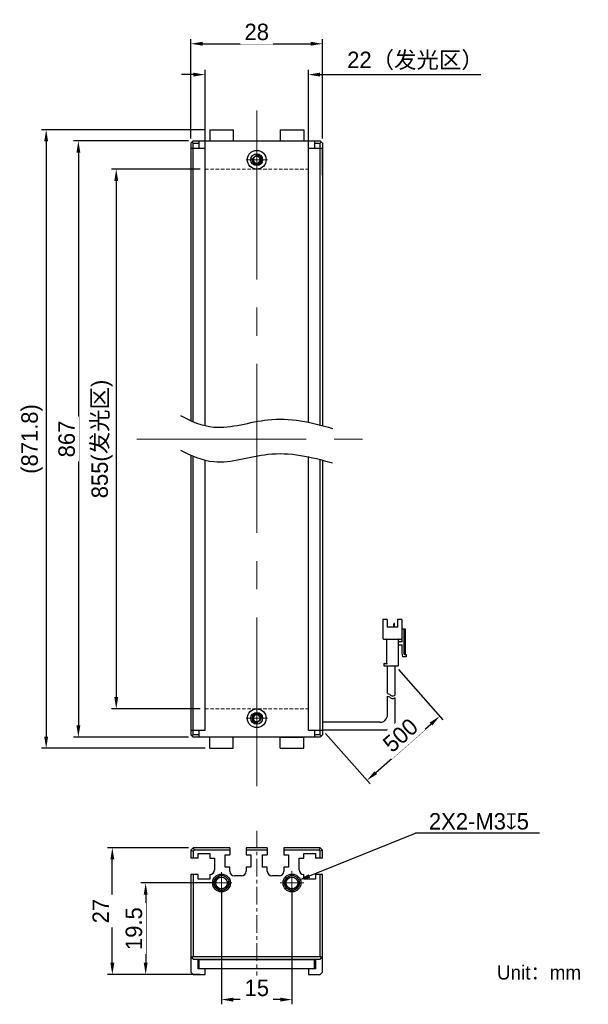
# Model space of a CAD drawing. Header units: inches. Extents: x -3200 to -3079, y -713 to -503.
import ezdxf

# ---------------------------------------------------------------- set-up
doc = ezdxf.new("R2010")
doc.units = ezdxf.units.IN
doc.header["$LTSCALE"] = 3
doc.header["$MEASUREMENT"] = 0
doc.header["$PDSIZE"] = -5
for name, pattern in [('CENTERX2', [4, 2.5, -0.5, 0.5, -0.5]), ('DASHED2', [0.375, 0.25, -0.125]), ('点画线', [18, 12, -2, 2, -2])]:
    doc.linetypes.add(name, pattern=pattern)
doc.layers.get('Defpoints').update_dxf_attribs({"lineweight": 18})
for name, color, linetype, lineweight in [('中心线', 1, 'CENTERX2', 20), ('中心线层', 1, '点画线', 18), ('尺寸线层', 3, 'Continuous', 18), ('明细栏文字', 6, 'Continuous', 18), ('粗实线', 7, 'Continuous', 30), ('虚线', 6, 'DASHED2', 18)]:
    doc.layers.add(name, color=color, linetype=linetype, lineweight=lineweight)
doc.styles.get("Standard").update_dxf_attribs({"font": '兰亭黑 GBK.TTF'})
doc.dimstyles.new('CST Standard', dxfattribs={"dimtxt": 3.5, "dimasz": 2.5, "dimexe": 1, "dimexo": 1, "dimgap": 0.6, "dimtad": 1, "dimtoh": 1, "dimdsep": 46, "dimtxsty": 'Standard', "dimcen": -2.5, "dimdle": 5, "dimclrd": 8, "dimclre": 8, "dimadec": 1, "dimazin": 2, "dimtfac": 1, "dimtofl": 0, "dimtmove": 0, "dimatfit": 0, "dimfxl": 1, "dimtolj": 1, "dimarcsym": 0})

# ---------------------------------------------------------------- blocks, each defined once
blk = doc.blocks.new('*D195')
at = {"layer": 'Defpoints', "color": 0}
for p in [(-3160.83, -534.62), (-3179.72, -649.62), (-3160.83, -649.62)]:
    blk.add_point(p, dxfattribs=at)
at = {"layer": '尺寸线层', "color": 8, "linetype": 'Continuous', "lineweight": -2, "ltscale": 3}
for p, q in [((-3161.83, -534.62), (-3180.72, -534.62)), ((-3179.72, -537.12), (-3179.72, -647.12)), ((-3161.83, -649.62), (-3180.72, -649.62))]:
    blk.add_line(p, q, dxfattribs=at)
at = {"layer": '尺寸线层', "color": 8}
for points in [[(-3179.31, -537.12), (-3180.14, -537.12), (-3179.72, -534.62)], [(-3180.14, -647.12), (-3179.31, -647.12), (-3179.72, -649.62)]]:
    blk.add_solid(points, dxfattribs=at)
at = {"layer": '尺寸线层', "color": 0, "ltscale": 3, "insert": (-3182.73, -592.12), "char_height": 3.5, "attachment_point": 5, "rotation": 90, "bg_fill": 3, "box_fill_scale": 1.25, "bg_fill_color": 9, "bg_fill_true_color": 13158600, "bg_fill_transparency": 0}
blk.add_mtext('\\A1;855(发光区)', dxfattribs=at)
blk = doc.blocks.new('*D196')
at = {"layer": 'Defpoints', "color": 0}
for p in [(-3163.33, -528.62), (-3187.79, -655.62), (-3163.33, -655.62)]:
    blk.add_point(p, dxfattribs=at)
at = {"layer": '尺寸线层', "color": 8, "linetype": 'Continuous', "lineweight": -2, "ltscale": 3}
for p, q in [((-3164.33, -528.62), (-3188.79, -528.62)), ((-3187.79, -531.12), (-3187.79, -653.12)), ((-3164.33, -655.62), (-3188.79, -655.62))]:
    blk.add_line(p, q, dxfattribs=at)
at = {"layer": '尺寸线层', "color": 8}
for points in [[(-3187.37, -531.12), (-3188.2, -531.12), (-3187.79, -528.62)], [(-3188.2, -653.12), (-3187.37, -653.12), (-3187.79, -655.62)]]:
    blk.add_solid(points, dxfattribs=at)
at = {"layer": '尺寸线层', "color": 0, "ltscale": 3, "insert": (-3190.27, -592.12), "char_height": 3.5, "attachment_point": 5, "rotation": 90, "bg_fill": 3, "box_fill_scale": 1.25, "bg_fill_color": 9, "bg_fill_true_color": 13158600, "bg_fill_transparency": 0}
blk.add_mtext('\\A1;867', dxfattribs=at)
blk = doc.blocks.new('*D197')
at = {"layer": 'Defpoints', "color": 0}
for p in [(-3138.83, -514.48), (-3160.83, -534.62), (-3138.83, -534.62)]:
    blk.add_point(p, dxfattribs=at)
at = {"layer": '尺寸线层', "color": 8, "linetype": 'Continuous', "lineweight": -2, "ltscale": 3}
for p, q in [((-3160.83, -533.62), (-3160.83, -513.48)), ((-3138.83, -533.62), (-3138.83, -513.48)), ((-3163.33, -514.48), (-3165.83, -514.48)), ((-3136.33, -514.48), (-3102.09, -514.48))]:
    blk.add_line(p, q, dxfattribs=at)
at = {"layer": '尺寸线层', "color": 8}
for points in [[(-3163.33, -514.9), (-3163.33, -514.07), (-3160.83, -514.48)], [(-3136.33, -514.07), (-3136.33, -514.9), (-3138.83, -514.48)]]:
    blk.add_solid(points, dxfattribs=at)
at = {"layer": '尺寸线层', "color": 0, "ltscale": 3, "insert": (-3116.04, -511.57), "char_height": 3.5, "attachment_point": 5, "bg_fill": 3, "box_fill_scale": 1.25, "bg_fill_color": 9, "bg_fill_true_color": 13158600, "bg_fill_transparency": 0}
blk.add_mtext('\\A1;22（发光区）', dxfattribs=at)
blk = doc.blocks.new('*D198')
at = {"layer": 'Defpoints', "color": 0}
for p in [(-3135.83, -507.91), (-3163.83, -529.12), (-3135.83, -529.12)]:
    blk.add_point(p, dxfattribs=at)
at = {"layer": '尺寸线层', "color": 8, "linetype": 'Continuous', "lineweight": -2, "ltscale": 3}
for p, q in [((-3163.83, -528.12), (-3163.83, -506.91)), ((-3135.83, -528.12), (-3135.83, -506.91)), ((-3161.33, -507.91), (-3138.33, -507.91))]:
    blk.add_line(p, q, dxfattribs=at)
at = {"layer": '尺寸线层', "color": 8}
for points in [[(-3161.33, -507.49), (-3161.33, -508.32), (-3163.83, -507.91)], [(-3138.33, -508.32), (-3138.33, -507.49), (-3135.83, -507.91)]]:
    blk.add_solid(points, dxfattribs=at)
at = {"layer": '尺寸线层', "color": 0, "ltscale": 3, "insert": (-3149.83, -505.41), "char_height": 3.5, "attachment_point": 5, "bg_fill": 3, "box_fill_scale": 1.25, "bg_fill_color": 9, "bg_fill_true_color": 13158600, "bg_fill_transparency": 0}
blk.add_mtext('\\A1;28', dxfattribs=at)
blk = doc.blocks.new('*D199')
at = {"layer": 'Defpoints', "color": 0}
for p in [(-3159.83, -526.22), (-3194.64, -658.02), (-3159.82, -658.02)]:
    blk.add_point(p, dxfattribs=at)
at = {"layer": '尺寸线层', "color": 8, "linetype": 'Continuous', "lineweight": -2, "ltscale": 3}
for p, q in [((-3160.83, -526.22), (-3195.64, -526.22)), ((-3194.64, -528.72), (-3194.64, -655.52)), ((-3160.82, -658.02), (-3195.64, -658.02))]:
    blk.add_line(p, q, dxfattribs=at)
at = {"layer": '尺寸线层', "color": 8}
for points in [[(-3194.22, -528.72), (-3195.06, -528.72), (-3194.64, -526.22)], [(-3195.06, -655.52), (-3194.22, -655.52), (-3194.64, -658.02)]]:
    blk.add_solid(points, dxfattribs=at)
at = {"layer": '尺寸线层', "color": 0, "ltscale": 3, "insert": (-3197.65, -592.12), "char_height": 3.5, "attachment_point": 5, "rotation": 90, "bg_fill": 3, "box_fill_scale": 1.25, "bg_fill_color": 9, "bg_fill_true_color": 13158600, "bg_fill_transparency": 0}
blk.add_mtext('\\A1;(871.8)', dxfattribs=at)
blk = doc.blocks.new('*D200')
at = {"layer": 'Defpoints', "color": 0}
for p in [(-3120.34, -640.47), (-3110.88, -651.2), (-3135.83, -654.12)]:
    blk.add_point(p, dxfattribs=at)
at = {"layer": '尺寸线层', "color": 8, "linetype": 'Continuous', "lineweight": -2, "ltscale": 3}
for p, q in [((-3119.68, -641.22), (-3110.22, -651.95)), ((-3124.49, -663.2), (-3112.76, -652.85)), ((-3135.16, -654.87), (-3125.7, -665.6))]:
    blk.add_line(p, q, dxfattribs=at)
at = {"layer": '尺寸线层', "color": 8}
for points in [[(-3112.48, -653.17), (-3113.03, -652.54), (-3110.88, -651.2)], [(-3124.76, -662.89), (-3124.21, -663.51), (-3126.36, -664.85)]]:
    blk.add_solid(points, dxfattribs=at)
at = {"layer": '尺寸线层', "color": 0, "ltscale": 3, "insert": (-3119.23, -655.24), "char_height": 3.5, "attachment_point": 5, "rotation": 41.4018, "bg_fill": 3, "box_fill_scale": 1.25, "bg_fill_color": 9, "bg_fill_true_color": 13158600, "bg_fill_transparency": 0}
blk.add_mtext('\\A1;500', dxfattribs=at)
blk = doc.blocks.new('*D201')
at = {"layer": 'Defpoints', "color": 0}
for p in [(-3157.33, -686.71), (-3142.33, -686.71), (-3157.33, -711.56)]:
    blk.add_point(p, dxfattribs=at)
at = {"layer": '尺寸线层', "color": 8, "linetype": 'Continuous', "lineweight": -2, "ltscale": 3}
for p, q in [((-3157.33, -687.71), (-3157.33, -712.56)), ((-3142.33, -687.71), (-3142.33, -712.56)), ((-3144.83, -711.56), (-3154.83, -711.56))]:
    blk.add_line(p, q, dxfattribs=at)
at = {"layer": '尺寸线层', "color": 8}
for points in [[(-3154.83, -711.15), (-3154.83, -711.98), (-3157.33, -711.56)], [(-3144.83, -711.98), (-3144.83, -711.15), (-3142.33, -711.56)]]:
    blk.add_solid(points, dxfattribs=at)
at = {"layer": '尺寸线层', "color": 0, "ltscale": 3, "insert": (-3149.81, -709.08), "char_height": 3.5, "attachment_point": 5, "bg_fill": 3, "box_fill_scale": 1.25, "bg_fill_color": 9, "bg_fill_true_color": 13158600, "bg_fill_transparency": 0}
blk.add_mtext('\\A1;15', dxfattribs=at)
blk = doc.blocks.new('*D202')
at = {"layer": 'Defpoints', "color": 0}
for p in [(-3157.33, -686.71), (-3173.46, -706.21), (-3160.83, -706.21)]:
    blk.add_point(p, dxfattribs=at)
at = {"layer": '尺寸线层', "color": 8, "linetype": 'Continuous', "lineweight": -2, "ltscale": 3}
for p, q in [((-3158.33, -686.71), (-3174.46, -686.71)), ((-3173.46, -689.21), (-3173.46, -703.71)), ((-3161.83, -706.21), (-3174.46, -706.21))]:
    blk.add_line(p, q, dxfattribs=at)
at = {"layer": '尺寸线层', "color": 8}
for points in [[(-3173.05, -689.21), (-3173.88, -689.21), (-3173.46, -686.71)], [(-3173.88, -703.71), (-3173.05, -703.71), (-3173.46, -706.21)]]:
    blk.add_solid(points, dxfattribs=at)
at = {"layer": '尺寸线层', "color": 0, "ltscale": 3, "insert": (-3175.96, -696.44), "char_height": 3.5, "attachment_point": 5, "rotation": 90, "bg_fill": 3, "box_fill_scale": 1.25, "bg_fill_color": 9, "bg_fill_true_color": 13158600, "bg_fill_transparency": 0}
blk.add_mtext('\\A1;19.5', dxfattribs=at)
blk = doc.blocks.new('*D203')
at = {"layer": 'Defpoints', "color": 0}
for p in [(-3143.72, -687.28), (-3140.93, -686.15)]:
    blk.add_point(p, dxfattribs=at)
at = {"layer": '尺寸线层', "color": 8, "linetype": 'Continuous', "lineweight": -2, "ltscale": 3}
blk.add_line((-3138.62, -685.22), (-3116.04, -676.09), dxfattribs=at)
at = {"layer": '尺寸线层', "color": 8, "linetype": 'Continuous', "ltscale": 3}
for p, q in [((-3142.33, -689.21), (-3142.33, -684.21)), ((-3144.83, -686.71), (-3139.83, -686.71))]:
    blk.add_line(p, q, dxfattribs=at)
at = {"layer": '尺寸线层', "color": 8}
blk.add_solid([(-3138.77, -684.83), (-3138.46, -685.6), (-3140.93, -686.15)], dxfattribs=at)
at = {"layer": '尺寸线层', "color": 0, "ltscale": 3, "insert": (-3102.53, -673.6), "char_height": 3.5, "attachment_point": 5, "bg_fill": 3, "box_fill_scale": 1.25, "bg_fill_color": 9, "bg_fill_true_color": 13158600, "bg_fill_transparency": 0}
blk.add_mtext('\\A1;\\A1;2X2-M3{\\fGDT|b1|i0|c0|p2;\\C7;x}5', dxfattribs=at)
at = {"layer": '尺寸线层', "color": 8, "linetype": 'Continuous', "lineweight": -2, "ltscale": 3}
blk.add_line((-3089.63, -676.09), (-3116.04, -676.09), dxfattribs=at)
blk = doc.blocks.new('*D204')
at = {"layer": 'Defpoints', "color": 0}
for p in [(-3180.56, -679.21), (-3163.33, -679.21), (-3163.33, -706.21)]:
    blk.add_point(p, dxfattribs=at)
at = {"layer": '尺寸线层', "color": 8, "linetype": 'Continuous', "lineweight": -2, "ltscale": 3}
for p, q in [((-3164.33, -679.21), (-3181.56, -679.21)), ((-3180.56, -703.71), (-3180.56, -681.71)), ((-3164.33, -706.21), (-3181.56, -706.21))]:
    blk.add_line(p, q, dxfattribs=at)
at = {"layer": '尺寸线层', "color": 8}
for points in [[(-3180.14, -681.71), (-3180.98, -681.71), (-3180.56, -679.21)], [(-3180.98, -703.71), (-3180.14, -703.71), (-3180.56, -706.21)]]:
    blk.add_solid(points, dxfattribs=at)
at = {"layer": '尺寸线层', "color": 0, "ltscale": 3, "insert": (-3183.03, -692.71), "char_height": 3.5, "attachment_point": 5, "rotation": 90, "bg_fill": 3, "box_fill_scale": 1.25, "bg_fill_color": 9, "bg_fill_true_color": 13158600, "bg_fill_transparency": 0}
blk.add_mtext('\\A1;27', dxfattribs=at)

msp = doc.modelspace()

# ---------------------------------------------------------------- linework, layer by layer
at = {"layer": '中心线', "color": 0, "ltscale": 0.5}
msp.add_line((-3149.825, -675.569), (-3149.825, -710.005), dxfattribs=at)
at = {"layer": '中心线层', "color": 0}
for p, q in [((-3149.825, -666.122), (-3149.825, -518.122)), ((-3175.325, -592.122), (-3124.325, -592.122))]:
    msp.add_line(p, q, dxfattribs=at)
at = {"layer": '中心线层', "color": 0, "ltscale": 0.05}
for p, q in [((-3149.825, -534.904), (-3149.825, -530.339)), ((-3149.825, -653.904), (-3149.825, -649.339)), ((-3159.608, -686.714), (-3155.042, -686.714)), ((-3144.608, -686.714), (-3140.042, -686.714))]:
    msp.add_line(p, q, dxfattribs=at)
at = {"layer": '中心线层', "color": 0, "ltscale": 0.2}
for p, q in [((-3152.108, -532.622), (-3147.542, -532.622)), ((-3149.825, -534.904), (-3149.825, -531.172)), ((-3149.825, -653.904), (-3149.825, -650.172)), ((-3152.108, -651.622), (-3147.542, -651.622)), ((-3157.325, -684.431), (-3157.325, -688.996)), ((-3142.325, -684.431), (-3142.325, -688.996)), ((-3159.608, -686.714), (-3155.875, -686.714)), ((-3144.608, -686.714), (-3140.875, -686.714))]:
    msp.add_line(p, q, dxfattribs=at)
at = {"layer": '粗实线', "color": 0, "ltscale": 3}
for p, q in [((-3159.825, -526.222), (-3159.825, -528.622)), ((-3159.825, -526.222), (-3154.825, -526.222)), ((-3154.825, -526.222), (-3154.825, -528.622)), ((-3144.825, -526.222), (-3144.825, -528.622)), ((-3144.825, -526.222), (-3139.825, -526.222)), ((-3139.825, -526.222), (-3139.825, -528.622)), ((-3159.825, -658.022), (-3159.825, -655.622)), ((-3154.825, -658.022), (-3154.825, -655.622)), ((-3144.825, -658.022), (-3144.825, -655.622)), ((-3144.825, -655.622), (-3139.825, -655.622)), ((-3139.825, -658.022), (-3139.825, -655.622)), ((-3159.825, -658.022), (-3154.825, -658.022)), ((-3144.825, -658.022), (-3139.825, -658.022))]:
    msp.add_line(p, q, dxfattribs=at)
at = {"layer": '粗实线', "color": 0, "linetype": 'Continuous'}
for p, q in [((-3163.825, -529.122), (-3163.325, -528.622)), ((-3163.325, -528.622), (-3136.325, -528.622)), ((-3162.125, -528.622), (-3162.125, -530.122)), ((-3137.525, -528.622), (-3137.525, -530.122)), ((-3136.325, -528.622), (-3135.825, -529.122)), ((-3163.825, -530.122), (-3160.825, -530.122)), ((-3163.575, -528.872), (-3163.325, -529.122)), ((-3163.325, -529.122), (-3162.125, -529.122)), ((-3138.825, -530.122), (-3135.825, -530.122)), ((-3137.525, -529.122), (-3136.325, -529.122)), ((-3136.325, -529.122), (-3136.075, -528.872)), ((-3135.825, -535.897), (-3135.825, -530.122)), ((-3138.825, -654.122), (-3138.825, -595.87)), ((-3122.034, -630.586), (-3122.962, -630.586)), ((-3122.962, -630.586), (-3122.962, -634.627)), ((-3122.034, -630.586), (-3122.034, -632.224)), ((-3120.532, -631.416), (-3120.614, -631.416)), ((-3118.921, -630.586), (-3119.849, -630.586)), ((-3119.849, -630.586), (-3119.849, -632.224)), ((-3118.921, -630.586), (-3118.921, -634.627)), ((-3119.849, -632.224), (-3122.034, -632.224)), ((-3120.669, -632.224), (-3120.669, -631.471)), ((-3120.477, -632.224), (-3120.477, -631.471)), ((-3118.921, -632.552), (-3118.211, -632.552)), ((-3118.867, -633.207), (-3118.921, -633.207)), ((-3118.867, -635.391), (-3118.867, -632.552)), ((-3118.484, -632.552), (-3118.484, -637.903)), ((-3118.211, -632.552), (-3118.211, -638.013)), ((-3122.853, -634.736), (-3119.03, -634.736)), ((-3122.198, -634.845), (-3122.198, -639.924)), ((-3119.686, -634.845), (-3119.686, -640.47)), ((-3119.576, -635.282), (-3118.867, -635.282)), ((-3118.867, -636.047), (-3119.576, -636.047)), ((-3118.867, -637.685), (-3118.867, -635.937)), ((-3118.703, -638.559), (-3118.867, -637.685)), ((-3117.993, -638.559), (-3118.703, -638.559)), ((-3118.375, -638.013), (-3117.993, -638.013)), ((-3117.993, -638.013), (-3117.993, -638.559)), ((-3122.744, -640.033), (-3122.744, -640.47)), ((-3122.744, -640.47), (-3119.686, -640.47)), ((-3122.634, -639.924), (-3122.198, -639.924)), ((-3121.979, -646.346), (-3121.979, -640.47)), ((-3120.341, -646.645), (-3120.341, -640.47)), ((-3121.979, -650.845), (-3121.979, -646.907)), ((-3120.341, -652.484), (-3120.341, -647.205)), ((-3163.825, -654.122), (-3160.825, -654.122)), ((-3162.125, -654.122), (-3162.125, -655.622)), ((-3138.825, -654.122), (-3135.825, -654.122)), ((-3137.525, -654.122), (-3137.525, -655.622)), ((-3123.617, -652.484), (-3135.825, -652.484)), ((-3121.979, -654.122), (-3135.825, -654.122)), ((-3163.825, -655.122), (-3163.325, -655.622)), ((-3163.325, -655.122), (-3163.575, -655.372)), ((-3162.125, -655.122), (-3163.325, -655.122)), ((-3136.325, -655.622), (-3163.325, -655.622)), ((-3136.325, -655.122), (-3137.525, -655.122)), ((-3136.075, -655.372), (-3136.325, -655.122)), ((-3135.825, -655.122), (-3136.325, -655.622)), ((-3163.325, -679.214), (-3163.825, -679.714)), ((-3155.575, -679.214), (-3163.325, -679.214)), ((-3163.325, -679.214), (-3163.118, -679.714)), ((-3155.575, -679.214), (-3155.575, -680.714)), ((-3147.575, -679.214), (-3152.075, -679.214)), ((-3152.075, -679.214), (-3152.075, -680.714)), ((-3147.575, -679.214), (-3147.575, -680.714)), ((-3136.325, -679.214), (-3144.075, -679.214)), ((-3144.075, -679.214), (-3144.075, -680.714)), ((-3136.325, -679.214), (-3136.532, -679.714)), ((-3135.825, -679.714), (-3136.325, -679.214)), ((-3163.825, -679.714), (-3163.325, -679.921)), ((-3163.825, -679.714), (-3163.825, -681.414)), ((-3162.325, -681.414), (-3163.825, -681.414)), ((-3163.118, -679.714), (-3163.325, -679.921)), ((-3163.325, -679.921), (-3163.325, -681.414)), ((-3155.575, -679.714), (-3163.118, -679.714)), ((-3162.325, -680.414), (-3159.825, -680.414)), ((-3162.325, -681.414), (-3162.325, -680.414)), ((-3159.825, -680.414), (-3159.825, -681.414)), ((-3159.825, -681.414), (-3158.825, -681.414)), ((-3158.825, -681.414), (-3158.825, -683.914)), ((-3156.575, -680.714), (-3155.575, -680.714)), ((-3156.575, -683.314), (-3156.575, -680.714)), ((-3147.575, -679.714), (-3152.075, -679.714)), ((-3152.075, -680.714), (-3151.075, -680.714)), ((-3151.075, -680.714), (-3151.075, -683.314)), ((-3148.575, -680.714), (-3147.575, -680.714)), ((-3148.575, -683.314), (-3148.575, -680.714)), ((-3136.532, -679.714), (-3144.075, -679.714)), ((-3144.075, -680.714), (-3143.075, -680.714)), ((-3143.075, -680.714), (-3143.075, -683.314)), ((-3140.825, -681.414), (-3139.825, -681.414)), ((-3140.825, -683.914), (-3140.825, -681.414)), ((-3139.825, -680.414), (-3137.325, -680.414)), ((-3139.825, -681.414), (-3139.825, -680.414)), ((-3137.325, -680.414), (-3137.325, -681.414)), ((-3135.825, -681.414), (-3137.325, -681.414)), ((-3136.325, -679.921), (-3136.532, -679.714)), ((-3135.825, -679.714), (-3136.325, -679.921)), ((-3136.325, -681.414), (-3136.325, -679.921)), ((-3135.825, -681.414), (-3135.825, -679.714)), ((-3155.575, -683.314), (-3156.575, -683.314)), ((-3155.575, -684.214), (-3155.575, -683.314)), ((-3151.075, -683.314), (-3152.075, -683.314)), ((-3152.075, -683.314), (-3152.075, -684.214)), ((-3147.575, -683.314), (-3148.575, -683.314)), ((-3147.575, -684.214), (-3147.575, -683.314)), ((-3143.075, -683.314), (-3144.075, -683.314)), ((-3144.075, -683.314), (-3144.075, -684.214)), ((-3162.325, -684.914), (-3163.825, -684.914)), ((-3163.825, -684.914), (-3163.825, -705.714)), ((-3163.325, -684.914), (-3163.325, -702.411)), ((-3162.325, -685.914), (-3162.325, -684.914)), ((-3159.825, -685.914), (-3162.325, -685.914)), ((-3159.825, -684.914), (-3159.825, -685.914)), ((-3153.075, -685.214), (-3154.575, -685.214)), ((-3145.075, -685.214), (-3146.575, -685.214)), ((-3139.825, -685.914), (-3139.825, -684.914)), ((-3137.325, -685.914), (-3139.825, -685.914)), ((-3137.325, -684.914), (-3137.325, -685.914)), ((-3135.825, -684.914), (-3137.325, -684.914)), ((-3136.325, -702.411), (-3136.325, -684.914)), ((-3135.825, -705.714), (-3135.825, -684.914)), ((-3163.825, -702.411), (-3163.325, -702.911)), ((-3163.575, -702.661), (-3163.325, -702.411)), ((-3163.325, -702.411), (-3136.325, -702.411)), ((-3136.325, -702.911), (-3135.825, -702.411)), ((-3136.325, -702.411), (-3136.075, -702.661)), ((-3163.325, -702.911), (-3136.325, -702.911)), ((-3162.325, -705.014), (-3162.325, -702.911)), ((-3160.825, -703.011), (-3162.325, -703.011)), ((-3137.525, -703.111), (-3162.125, -703.113)), ((-3162.125, -703.113), (-3162.125, -705.014)), ((-3160.825, -702.911), (-3160.825, -703.011)), ((-3138.825, -702.911), (-3138.825, -703.011)), ((-3138.825, -703.011), (-3137.325, -703.011)), ((-3137.525, -705.014), (-3137.525, -703.111)), ((-3137.325, -702.911), (-3137.325, -705.014)), ((-3163.825, -705.714), (-3163.325, -706.214)), ((-3163.325, -706.214), (-3160.825, -706.214)), ((-3137.325, -705.014), (-3162.325, -705.014)), ((-3160.825, -706.214), (-3160.825, -705.014)), ((-3138.825, -705.014), (-3138.825, -706.214)), ((-3138.825, -706.214), (-3136.325, -706.214)), ((-3136.325, -706.214), (-3135.825, -705.714))]:
    msp.add_line(p, q, dxfattribs=at)
at = {"layer": '粗实线', "color": 0, "ltscale": 3}
for centre in [(-3149.825, -532.622), (-3149.825, -651.622)]:
    msp.add_circle(centre, 2, dxfattribs=at)
at = {"layer": '粗实线', "color": 0, "linetype": 'Continuous'}
for centre, radius in [((-3149.825, -532.622), 1.25), ((-3149.825, -532.622), 0.8), ((-3149.825, -651.622), 1.25), ((-3149.825, -651.622), 0.8), ((-3157.325, -686.714), 1.9), ((-3157.325, -686.714), 1.6), ((-3157.325, -686.714), 1.25), ((-3142.325, -686.714), 1.9), ((-3142.325, -686.714), 1.6), ((-3142.325, -686.714), 1.25)]:
    msp.add_circle(centre, radius, dxfattribs=at)
for centre, radius, start, end in [((-3149.825, -532.622), 1, 165, 105), ((-3149.825, -532.622), 0.733, 25.93215, 154.21767), ((-3149.825, -532.622), 0.733, 205.78233, 334.06785), ((-3120.614, -631.471), 0.0546, 90, 180), ((-3120.532, -631.471), 0.0546, 0, 90), ((-3122.853, -634.627), 0.109, 180, 270), ((-3122.307, -634.845), 0.109, 0, 90), ((-3119.576, -634.845), 0.109, 90, 180), ((-3119.576, -635.173), 0.109, 180, 270), ((-3119.03, -634.627), 0.109, 270, 0), ((-3119.576, -636.156), 0.109, 90, 180), ((-3118.375, -637.903), 0.109, 180, 270), ((-3122.634, -640.033), 0.109, 90, 180), ((-3149.825, -651.622), 1, 345, 285), ((-3149.825, -651.622), 0.733, 25.78233, 154.06785), ((-3149.825, -651.622), 0.733, 205.93215, 334.21767), ((-3123.617, -650.845), 1.638, 270, 0), ((-3121.979, -652.484), 1.638, 270, 0), ((-3159.825, -683.914), 1, 270, 0), ((-3157.325, -686.714), 1.5, 75, 15), ((-3154.575, -684.214), 1, 180, 270), ((-3153.075, -684.214), 1, 270, 0), ((-3146.575, -684.214), 1, 180, 270), ((-3145.075, -684.214), 1, 270, 0), ((-3142.325, -686.714), 1.5, 75, 15), ((-3139.825, -683.914), 1, 180, 270)]:
    msp.add_arc(centre, radius, start, end, dxfattribs=at)
for points, knots in [([(-3150.485, -532.303), (-3150.509, -532.352), (-3150.541, -532.458), (-3150.551, -532.567), (-3150.551, -532.622)], [0, 0, 0, 0, 659.1240433, 1318.879498, 1318.879498, 1318.879498, 1318.879498]), ([(-3150.551, -532.622), (-3150.551, -532.676), (-3150.541, -532.786), (-3150.509, -532.892), (-3150.485, -532.941)], [0, 0, 0, 0, 658.8331616, 1317.0452329, 1317.0452329, 1317.0452329, 1317.0452329]), ([(-3149.099, -532.622), (-3149.099, -532.567), (-3149.109, -532.457), (-3149.141, -532.35), (-3149.165, -532.301)], [0, 0, 0, 0, 659.7098693, 1318.7839404, 1318.7839404, 1318.7839404, 1318.7839404]), ([(-3149.165, -532.943), (-3149.141, -532.893), (-3149.109, -532.787), (-3149.099, -532.677), (-3149.099, -532.622)], [0, 0, 0, 0, 658.1506721, 1316.9461314, 1316.9461314, 1316.9461314, 1316.9461314]), ([(-3122.198, -639.924), (-3122.196, -639.925), (-3122.191, -639.93), (-3122.181, -639.941), (-3122.166, -639.955), (-3122.148, -639.973), (-3122.129, -639.993), (-3122.109, -640.013), (-3122.095, -640.026), (-3122.088, -640.033)], [0, 0, 0, 0, 102.9106889, 364.6431649, 728.5162355, 1157.6843306, 1626.4259459, 2113.1609092, 2596.4637189, 2596.4637189, 2596.4637189, 2596.4637189]), ([(-3121.979, -646.346), (-3121.849, -646.366), (-3121.549, -646.475), (-3121.033, -646.996), (-3120.603, -646.832), (-3120.341, -646.645)], [0, 0, 0, 0, 278.1275578, 655.2679536, 1208.5614954, 1208.5614954, 1208.5614954, 1208.5614954]), ([(-3121.979, -646.907), (-3121.849, -646.927), (-3121.549, -647.035), (-3121.033, -647.557), (-3120.603, -647.392), (-3120.341, -647.205)], [0, 0, 0, 0, 277.7234323, 654.3158348, 1206.8054287, 1206.8054287, 1206.8054287, 1206.8054287]), ([(-3150.485, -651.301), (-3150.509, -651.35), (-3150.541, -651.457), (-3150.551, -651.567), (-3150.551, -651.622)], [0, 0, 0, 0, 379.2812209, 758.9340219, 758.9340219, 758.9340219, 758.9340219]), ([(-3150.551, -651.622), (-3150.551, -651.677), (-3150.541, -651.787), (-3150.509, -651.893), (-3150.485, -651.943)], [0, 0, 0, 0, 379.0642281, 757.7631316, 757.7631316, 757.7631316, 757.7631316]), ([(-3149.099, -651.622), (-3149.099, -651.567), (-3149.109, -651.458), (-3149.141, -651.352), (-3149.165, -651.303)], [0, 0, 0, 0, 381.7766283, 763.193351, 763.193351, 763.193351, 763.193351]), ([(-3149.165, -651.941), (-3149.141, -651.892), (-3149.109, -651.786), (-3149.099, -651.676), (-3149.099, -651.622)], [0, 0, 0, 0, 380.8411279, 762.0470847, 762.0470847, 762.0470847, 762.0470847])]:
    msp.add_open_spline(points, degree=3, knots=knots, dxfattribs=at)
at = {"layer": '虚线', "color": 0}
for p, q in [((-3160.825, -534.622), (-3138.825, -534.622)), ((-3160.825, -649.622), (-3138.825, -649.622))]:
    msp.add_line(p, q, dxfattribs=at)

# ---------------------------------------------------------------- texts
at = {"layer": '明细栏文字', "color": 0, "ltscale": 3, "insert": (-3098.694, -704.281), "char_height": 3, "width": 32.50612, "attachment_point": 1}
msp.add_mtext('{\\C0;Unit：mm}', dxfattribs=at)

# ---------------------------------------------------------------- next in the draw order: dimensions: what is measured, and where the dimension line sits
at = {"layer": '尺寸线层', "color": 0, "ltscale": 3}
dim = msp.add_linear_dim(base=(-3179.724, -649.622), p1=(-3160.825, -534.622), p2=(-3160.825, -649.622), angle=270, text='855(发光区)', dimstyle='CST Standard', override={"dimscale": 1, "dimpost": '（发光区）', "dimsah": 1, "dimtfill": 1}, dxfattribs=at)
dim.commit()
dim.dimension.update_dxf_attribs({"geometry": '*D195', "text_midpoint": (-3182.733, -592.122)})
dim = msp.add_linear_dim(base=(-3110.88, -651.2), p1=(-3135.825, -654.122), p2=(-3120.341, -640.47), angle=41.40184, text='500', dimstyle='CST Standard', override={"dimscale": 1, "dimpost": '\\X', "dimsah": 1, "dimtfill": 1}, dxfattribs=at)
dim.commit()
dim.dimension.update_dxf_attribs({"geometry": '*D200', "text_midpoint": (-3117.582, -657.109), "dimtype": 160})
dim = msp.add_linear_dim(base=(-3157.325, -711.564), p1=(-3142.325, -686.714), p2=(-3157.325, -686.714), dimstyle='CST Standard', override={"dimscale": 1, "dimpost": '\\X', "dimsah": 1, "dimtfill": 1, "dimtzin": 8}, dxfattribs=at)
dim.commit()
dim.dimension.update_dxf_attribs({"geometry": '*D201', "text_midpoint": (-3149.811, -711.564), "dimtype": 160})

# ---------------------------------------------------------------- next in the draw order: linework, layer by layer
at = {"layer": '粗实线', "color": 0, "linetype": 'Continuous'}
for p, q in [((-3136.325, -655.122), (-3136.325, -596.477)), ((-3135.825, -596.613), (-3135.825, -655.122))]:
    msp.add_line(p, q, dxfattribs=at)

# ---------------------------------------------------------------- next in the draw order: dimensions: what is measured, and where the dimension line sits
at = {"layer": '尺寸线层', "color": 0, "ltscale": 3}
dim = msp.add_linear_dim(base=(-3187.786, -655.622), p1=(-3163.325, -528.622), p2=(-3163.325, -655.622), angle=270, text='867', dimstyle='CST Standard', override={"dimscale": 1, "dimpost": '\\X', "dimsah": 1, "dimtfill": 1}, dxfattribs=at)
dim.commit()
dim.dimension.update_dxf_attribs({"geometry": '*D196', "text_midpoint": (-3190.273, -592.122)})
dim = msp.add_diameter_dim_2p(p1=(-3143.716, -687.276), p2=(-3140.934, -686.152), text='\\A1;2X2-M3{\\fGDT|b1|i0|c0|p2;\\C7;x}5', dimstyle='CST Standard', override={"dimscale": 1, "dimpost": '2X2-M<>深5\\X(此处端板螺丝可根据需要拆装)', "dimtxsty": 'Standard', "dimsah": 1, "dimtfill": 1, "dimtzin": 8}, dxfattribs=at)
dim.commit()
dim.dimension.update_dxf_attribs({"geometry": '*D203', "text_midpoint": (-3102.534, -676.092), "dimtype": 163})
dim = msp.add_linear_dim(base=(-3173.462, -706.214), p1=(-3157.325, -686.714), p2=(-3160.825, -706.214), angle=270, dimstyle='CST Standard', override={"dimscale": 1, "dimpost": '\\X', "dimsah": 1, "dimtfill": 1, "dimtzin": 8}, dxfattribs=at)
dim.commit()
dim.dimension.update_dxf_attribs({"geometry": '*D202', "text_midpoint": (-3173.462, -696.44), "dimtype": 160})

# ---------------------------------------------------------------- next in the draw order: dimensions: what is measured, and where the dimension line sits
dim = msp.add_linear_dim(base=(-3138.825, -514.484), p1=(-3160.825, -534.622), p2=(-3138.825, -534.622), dimstyle='CST Standard', override={"dimscale": 1, "dimpost": '（发光区）', "dimsah": 1, "dimtfill": 1, "dimtzin": 8}, dxfattribs=at)
dim.commit()
dim.dimension.update_dxf_attribs({"geometry": '*D197', "text_midpoint": (-3116.04, -514.484), "dimtype": 160})
dim = msp.add_linear_dim(base=(-3180.56, -679.214), p1=(-3163.325, -706.214), p2=(-3163.325, -679.214), angle=90, dimstyle='CST Standard', override={"dimsah": 1, "dimtfill": 1, "dimtzin": 8}, dxfattribs=at)
dim.commit()
dim.dimension.update_dxf_attribs({"geometry": '*D204', "text_midpoint": (-3183.029, -692.714)})

# ---------------------------------------------------------------- next in the draw order: dimensions: what is measured, and where the dimension line sits
dim = msp.add_linear_dim(base=(-3135.825, -507.906), p1=(-3163.825, -529.122), p2=(-3135.825, -529.122), dimstyle='CST Standard', override={"dimscale": 1, "dimpost": '\\X', "dimsah": 1, "dimtfill": 1, "dimtzin": 8}, dxfattribs=at)
dim.commit()
dim.dimension.update_dxf_attribs({"geometry": '*D198', "text_midpoint": (-3149.825, -507.906), "dimtype": 160})

# ---------------------------------------------------------------- next in the draw order: linework, layer by layer
at = {"layer": '粗实线', "color": 0, "linetype": 'Continuous'}
for p, q in [((-3138.825, -588.513), (-3138.825, -530.122)), ((-3136.325, -589.12), (-3136.325, -529.122)), ((-3135.825, -529.122), (-3135.825, -589.256))]:
    msp.add_line(p, q, dxfattribs=at)

# ---------------------------------------------------------------- next in the draw order: dimensions: what is measured, and where the dimension line sits
at = {"layer": '尺寸线层', "color": 0, "ltscale": 3}
dim = msp.add_linear_dim(base=(-3194.639, -658.022), p1=(-3159.825, -526.222), p2=(-3159.825, -658.022), angle=270, text='(871.8)', dimstyle='CST Standard', override={"dimscale": 1, "dimpost": '\\X', "dimsah": 1, "dimtfill": 1}, dxfattribs=at)
dim.commit()
dim.dimension.update_dxf_attribs({"geometry": '*D199', "text_midpoint": (-3197.649, -592.122)})

# ---------------------------------------------------------------- next in the draw order: linework, layer by layer
at = {"layer": '粗实线', "color": 0, "linetype": 'Continuous'}
for p, q in [((-3163.825, -529.122), (-3163.825, -588.257)), ((-3163.325, -588.477), (-3163.325, -529.122)), ((-3160.825, -589.331), (-3160.825, -530.122)), ((-3163.825, -595.614), (-3163.825, -655.122)), ((-3163.325, -655.122), (-3163.325, -595.834)), ((-3160.825, -654.122), (-3160.825, -596.688))]:
    msp.add_line(p, q, dxfattribs=at)
at = {"layer": '粗实线', "color": 0, "ltscale": 3}
for points, knots in [([(-3166.045, -587.11), (-3163.88, -588.353), (-3157.624, -590.893), (-3146.765, -586.659), (-3138.145, -588.532), (-3133.728, -589.864)], [0, 0, 0, 0, 302.8539201, 773.3169945, 1332.9338152, 1332.9338152, 1332.9338152, 1332.9338152]), ([(-3166.045, -594.467), (-3163.88, -595.71), (-3157.624, -598.25), (-3146.765, -594.016), (-3138.145, -595.889), (-3133.728, -597.221)], [0, 0, 0, 0, 292.103922, 745.8676017, 1285.6204573, 1285.6204573, 1285.6204573, 1285.6204573])]:
    msp.add_open_spline(points, degree=3, knots=knots, dxfattribs=at)

doc.saveas('drawing.dxf')
